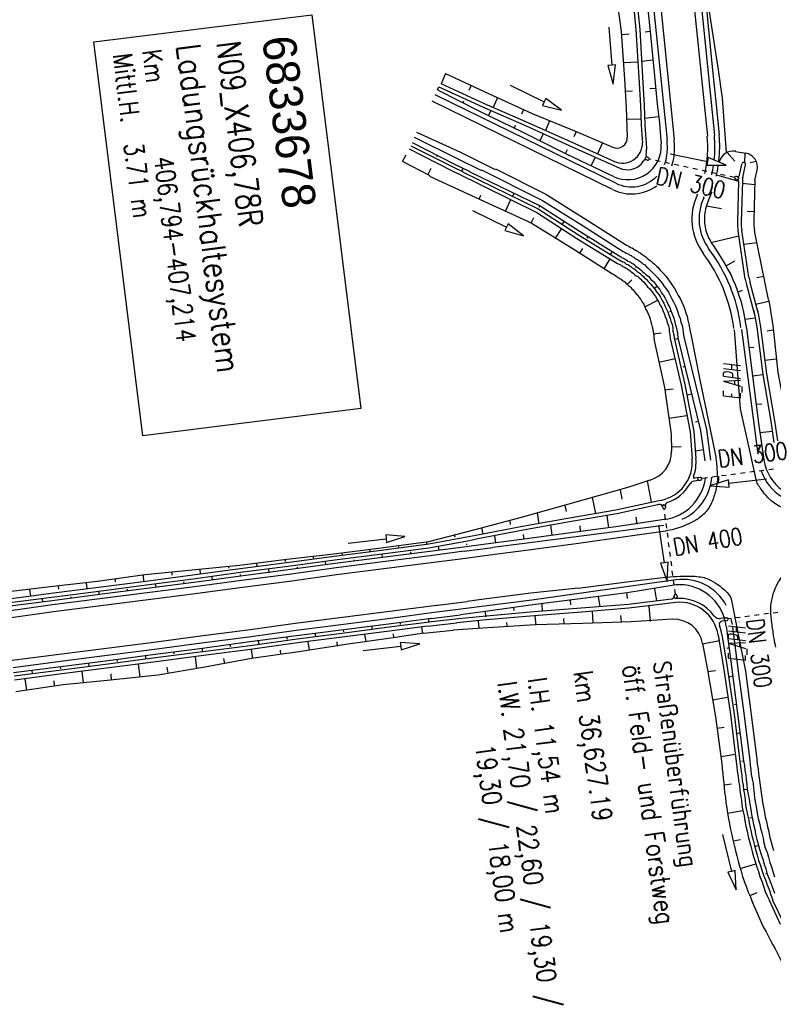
# Model space of a CAD drawing. Extents: x 446005 to 446745, y 447032 to 448234.
# Tile 123 of 127: x 446162 to 446241, y 448043 to 448146. Entities that reach past the tile are written whole.
import ezdxf

# ---------------------------------------------------------------- set-up
doc = ezdxf.new("R2010")
doc.units = 0
doc.header["$LTSCALE"] = 2
doc.header["$MEASUREMENT"] = 0
doc.linetypes.add('AUSGEZOGEN', pattern=[0])
doc.linetypes.add('STRICHLINIEX2', pattern=[0.5, 0.25, -0.25])
for name, color, linetype in [('ANMERKUNG', 7, 'CONTINUOUS'), ('BW-SCHRIFT', 250, 'AUSGEZOGEN'), ('DB-Ingenieurbauwerke', 15, 'CONTINUOUS'), ('DB-Wegboeschungen', 15, 'CONTINUOUS'), ('DB-Wege', 15, 'CONTINUOUS'), ('FBRTOP', 250, 'AUSGEZOGEN'), ('LAERMWAND', 1, 'AUSGEZOGEN'), ('STRASSE', 250, 'AUSGEZOGEN')]:
    doc.layers.add(name, color=color, linetype=linetype)
doc.styles.add('ROMANS', font='romans.shx', dxfattribs={"width": 0.8})
doc.styles.add('UNIR-O', font='unir_o.shx', dxfattribs={"height": 2.5})

msp = doc.modelspace()

# ---------------------------------------------------------------- linework, layer by layer
at = {"layer": 'BW-SCHRIFT'}
msp.add_lwpolyline([(446192.43, 448146.61), (446197.59, 448105.24), (446174.7, 448102.38), (446169.54, 448143.75)], close=True, dxfattribs=at)
at = {"layer": 'DB-Wegboeschungen', "linetype": 'Continuous'}
for p, q in [((446226.01, 448150), (446226.5, 448145.02)), ((446226.4, 448150.03), (446226.9, 448145.05)), ((446227.45, 448150.11), (446227.94, 448145.19)), ((446233.57, 448150.74), (446234.06, 448145.77)), ((446224.27, 448149.81), (446224.96, 448144.85)), ((446224.96, 448144.85), (446225.3, 448139.86)), ((446226.5, 448145.02), (446226.79, 448140.03)), ((446226.9, 448145.05), (446227.19, 448140.06)), ((446227.94, 448145.19), (446228.43, 448140.21)), ((446234.06, 448145.77), (446234.55, 448140.79)), ((446234.55, 448140.79), (446234.84, 448137.8)), ((446225.3, 448139.86), (446225.48, 448136.87)), ((446226.79, 448140.03), (446226.98, 448137.03)), ((446227.19, 448140.06), (446227.37, 448137.07)), ((446228.43, 448140.21), (446228.72, 448137.22)), ((446234.84, 448137.8), (446235.23, 448134)), ((446225.48, 448136.87), (446225.59, 448133.74)), ((446226.98, 448137.03), (446227.03, 448135.03)), ((446227.37, 448137.07), (446227.43, 448135.06)), ((446228.72, 448137.22), (446228.97, 448135.24)), ((446227.03, 448135.03), (446227.07, 448134.53)), ((446227.07, 448134.53), (446227.11, 448134.04)), ((446227.43, 448135.06), (446227.47, 448134.57)), ((446227.47, 448134.57), (446227.51, 448134.07)), ((446228.97, 448135.24), (446229.01, 448134.74)), ((446229.01, 448134.74), (446229.05, 448134.24)), ((446227.11, 448134.04), (446227.15, 448133.54)), ((446227.15, 448133.54), (446227.18, 448133.18)), ((446227.51, 448134.07), (446227.55, 448133.57)), ((446227.55, 448133.57), (446227.58, 448133.22)), ((446229.05, 448134.24), (446229.15, 448133.05)), ((446227.57, 448133.22), (446227.62, 448132.46)), ((446227.08, 448130.95), (446227.33, 448131.3)), ((446227.57, 448131.87), (446227.62, 448132.22)), ((446227.72, 448131.33), (446227.59, 448131.36)), ((446227.79, 448131.62), (446227.64, 448131.65)), ((446236.09, 448132.15), (446236.87, 448131.24)), ((446236.97, 448132.26), (446238.03, 448132.07)), ((446237.93, 448132.09), (446237.89, 448131.08)), ((446237.37, 448129.75), (446237.63, 448130.93)), ((446237.73, 448129.51), (446238.02, 448130.85)), ((446239.13, 448131.2), (446238.51, 448131.04)), ((446239, 448129.23), (446239.22, 448130.28)), ((446234.97, 448129.78), (446237.28, 448129.11)), ((446237.13, 448129.29), (446236.99, 448129.32)), ((446237.19, 448129.58), (446237.05, 448129.62)), ((446238.99, 448129.23), (446238.87, 448125.02)), ((446237.28, 448129.12), (446237.17, 448124.81)), ((446237.68, 448129.14), (446237.57, 448124.84)), ((446238.97, 448128.73), (446237.67, 448128.87)), ((446233.86, 448126.55), (446235.47, 448126.25)), ((446238.9, 448125.92), (446238.18, 448125.94)), ((446234.35, 448122.67), (446237.3, 448123.38)), ((446237.99, 448118.82), (446237.22, 448123.93)), ((446238.36, 448119.03), (446237.62, 448123.96)), ((446240.41, 448116.68), (446238.97, 448123.91)), ((446239.22, 448122.66), (446237.85, 448122.47)), ((446239.93, 448119.11), (446239.19, 448118.96)), ((446238.11, 448118.26), (446238.96, 448115.09)), ((446238.48, 448118.48), (446239.32, 448115.33)), ((446227.97, 448097.72), (446225.76, 448096.96)), ((446233.14, 448097.69), (446232.58, 448097.62)), ((446233.1, 448097.99), (446232.64, 448097.93)), ((446233.1, 448097.99), (446233.25, 448098.01)), ((446233.14, 448097.69), (446233.29, 448097.71)), ((446228.94, 448095.16), (446228.85, 448095.14)), ((446229.29, 448094.95), (446229.31, 448094.8)), ((446229.58, 448095.02), (446229.58, 448095.05)), ((446229.59, 448094.99), (446229.61, 448094.84)), ((446210.74, 448090.99), (446208.65, 448090.72)), ((446209.7, 448091.51), (446209.01, 448091.35)), ((446230.54, 448085.38), (446230.51, 448085.56)), ((446230.81, 448085.58), (446230.83, 448085.44)), ((446230.84, 448085.37), (446230.83, 448085.44)), ((446204.6, 448082.38), (446207.68, 448082.72)), ((446207.85, 448083.14), (446204.71, 448082.79)), ((446204.98, 448083.16), (446208.06, 448083.56)), ((446235.88, 448083.23), (446235.38, 448083.16)), ((446235.92, 448082.93), (446235.5, 448082.88)), ((446235.88, 448083.23), (446236.03, 448083.25)), ((446235.92, 448082.93), (446236.07, 448082.95)), ((446204.2, 448081.65), (446207.29, 448081.94)), ((446235.14, 448081.43), (446235.23, 448080.86)), ((446239.88, 448050.83), (446238.78, 448053.3)), ((446241.67, 448051.02), (446240.52, 448053.54)), ((446242.06, 448051.1), (446240.86, 448053.62))]:
    msp.add_line(p, q, dxfattribs=at)
at = {"layer": 'DB-Wegboeschungen', "linetype": 'STRICHLINIEX2'}
for p, q in [((446227.78, 448131.62), (446227.71, 448131.64)), ((446236.86, 448129.5), (446227.9, 448131.44)), ((446240.94, 448098.87), (446233.42, 448097.88)), ((446232.97, 448097.82), (446232.97, 448097.82)), ((446230.64, 448085.72), (446229.48, 448094.67)), ((446230.7, 448085.27), (446230.7, 448085.27)), ((446242.41, 448083.95), (446236.2, 448083.13))]:
    msp.add_line(p, q, dxfattribs=at)
at = {"layer": 'DB-Wegboeschungen', "linetype": 'Continuous'}
for points in [[(446230.12, 448186.16), (446230.18, 448185.59), (446230.72, 448180.61), (446231.16, 448175.63), (446231.65, 448170.65), (446232.19, 448165.68), (446232.74, 448160.71), (446233.18, 448155.73), (446233.62, 448150.75), (446234.36, 448145.79), (446235.15, 448140.84), (446235.54, 448137.86), (446235.99, 448132.13)], [(446223.64, 448145.3), (446223.96, 448141.31), (446223.56, 448141.28), (446224.12, 448139.32), (446224.36, 448141.34), (446223.96, 448141.31)], [(446227.97, 448144.84), (446227.47, 448144.8)], [(446224.98, 448144.55), (446225.78, 448144.61)], [(446228.25, 448141.85), (446227.11, 448141.71)], [(446226.71, 448141.63), (446225.22, 448141.56)], [(446206.5, 448140.44), (446206.03, 448139.35)], [(446206.5, 448140.44), (446211.02, 448138.34), (446215.6, 448136.24), (446220.22, 448134.35), (446224.14, 448132.65)], [(446205.63, 448138.71), (446205.8, 448139.03)], [(446205.63, 448138.71), (446210.12, 448136.46), (446214.61, 448134.26), (446219.09, 448132.05), (446223.58, 448129.9), (446224.1, 448129.64)], [(446205.8, 448139.03), (446210.38, 448136.93), (446214.95, 448134.93), (446219.48, 448132.88), (446224.8, 448130.5)], [(446205.98, 448139.39), (446210.55, 448137.3), (446215.13, 448135.3), (446219.7, 448133.25), (446224.23, 448131.2)], [(446209.2, 448139.19), (446208.94, 448138.67)], [(446213.28, 448139.23), (446216.87, 448137.45), (446216.69, 448137.09), (446218.66, 448136.57), (446217.04, 448137.81), (446216.87, 448137.45)], [(446225.4, 448138.57), (446226.15, 448138.62)], [(446228.59, 448138.87), (446227.94, 448138.82)], [(446208.34, 448137.37), (446208.43, 448137.58)], [(446211.96, 448137.91), (446211.49, 448136.87)], [(446211.01, 448136.03), (446211.27, 448136.55)], [(446214.67, 448136.67), (446214.46, 448136.15)], [(446217.42, 448135.48), (446217, 448134.44)], [(446227.04, 448135.63), (446225.48, 448135.61)], [(446228.87, 448135.88), (446227.43, 448135.72)], [(446213.72, 448134.69), (446213.85, 448135)], [(446216.43, 448133.4), (446216.77, 448134.12)], [(446220.22, 448134.35), (446219.96, 448133.77)], [(446202.67, 448132.51), (446207.1, 448130.25), (446207.62, 448129.99)], [(446202.84, 448132.85), (446207.27, 448130.62), (446208.36, 448130.1)], [(446202.98, 448133.19), (446207.44, 448130.93), (446209.06, 448130.16)], [(446219.09, 448132.05), (446219.31, 448132.47)], [(446222.97, 448133.16), (446222.46, 448132.01)], [(446201.96, 448131.2), (446202.35, 448131.89)], [(446205.62, 448131.84), (446205.53, 448131.69)], [(446221.8, 448130.76), (446222.23, 448131.65)], [(446230.09, 448132), (446234.01, 448131.21), (446233.93, 448130.82), (446235.97, 448130.82), (446234.09, 448131.6), (446234.01, 448131.21)], [(446202.01, 448131.21), (446204.83, 448129.72)], [(446204.62, 448129.81), (446204.97, 448130.49)], [(446208.33, 448130.5), (446208.16, 448130.19)], [(446204.8, 448129.66), (446210.98, 448126.8), (446215.5, 448124.75), (446219.78, 448122.07), (446224.05, 448119.4), (446224.16, 448119.31), (446224.26, 448119.27), (446224.37, 448119.17), (446224.42, 448119.13), (446224.53, 448119.09), (446224.63, 448118.99), (446224.74, 448118.95), (446224.85, 448118.86), (446224.95, 448118.82), (446225.01, 448118.72), (446225.16, 448118.64), (446225.32, 448118.55), (446225.43, 448118.41), (446225.59, 448118.32), (446225.7, 448118.18), (446225.81, 448118.08), (446225.97, 448117.95), (446226.08, 448117.8), (446226.19, 448117.71), (446226.3, 448117.57), (446226.47, 448117.33), (446226.69, 448117.15), (446226.85, 448116.91), (446227.02, 448116.68), (446227.14, 448116.43), (446227.31, 448116.2), (446227.44, 448115.91), (446227.55, 448115.66), (446227.67, 448115.42), (446227.79, 448115.18), (446227.92, 448114.89), (446227.99, 448114.64), (446228.06, 448114.35), (446228.13, 448114.1), (446228.2, 448113.81), (446228.27, 448113.56), (446228.3, 448113.26), (446228.36, 448113.02), (446228.39, 448112.72), (446228.42, 448112.37), (446229.51, 448107.44), (446230.19, 448102.53), (446230.23, 448100.77)], [(446207.63, 448130.02), (446216.07, 448125.84), (446220.3, 448123.12), (446224.57, 448120.49), (446224.72, 448120.41), (446224.83, 448120.36), (446224.94, 448120.27), (446225.04, 448120.23), (446225.15, 448120.14), (446225.3, 448120.1), (446225.41, 448120.01), (446225.51, 448119.97), (446225.62, 448119.87), (446225.72, 448119.83), (446225.88, 448119.7), (446226.04, 448119.56), (446226.2, 448119.47), (446226.36, 448119.33), (446226.52, 448119.19), (446226.68, 448119.11), (446226.84, 448118.97), (446227, 448118.83), (446227.12, 448118.69), (446227.28, 448118.55), (446227.5, 448118.32), (446227.72, 448118.03), (446227.94, 448117.8), (446228.16, 448117.52), (446228.33, 448117.28), (446228.55, 448117), (446228.73, 448116.71), (446228.9, 448116.42), (446229.02, 448116.13), (446229.2, 448115.84), (446229.32, 448115.55), (446229.45, 448115.21), (446229.57, 448114.92), (446229.7, 448114.58), (446229.77, 448114.28), (446229.9, 448113.94), (446229.97, 448113.65), (446230, 448113.3), (446230.07, 448113), (446230.1, 448112.6), (446231.24, 448107.68), (446232.18, 448102.79), (446232.4, 448099.94)], [(446208.35, 448130.07), (446216.24, 448126.21), (446220.47, 448123.48), (446224.74, 448120.86), (446224.9, 448120.77), (446225, 448120.73), (446225.11, 448120.64), (446225.26, 448120.6), (446225.37, 448120.51), (446225.48, 448120.42), (446225.63, 448120.38), (446225.74, 448120.29), (446225.84, 448120.24), (446225.95, 448120.15), (446226.11, 448120.01), (446226.32, 448119.93), (446226.48, 448119.79), (446226.64, 448119.65), (446226.8, 448119.52), (446226.96, 448119.38), (446227.12, 448119.24), (446227.28, 448119.1), (446227.4, 448118.96), (446227.56, 448118.82), (446227.78, 448118.59), (446228.05, 448118.31), (446228.27, 448118.03), (446228.49, 448117.79), (446228.66, 448117.51), (446228.89, 448117.22), (446229.06, 448116.94), (446229.24, 448116.6), (446229.41, 448116.31), (446229.53, 448116.02), (446229.71, 448115.68), (446229.83, 448115.39), (446229.96, 448115.05), (446230.09, 448114.71), (446230.16, 448114.41), (446230.29, 448114.07), (446230.37, 448113.73), (446230.39, 448113.38), (446230.47, 448113.03), (446230.5, 448112.64), (446231.64, 448107.76), (446232.58, 448102.82), (446232.8, 448099.98)], [(446209.04, 448130.12), (446216.42, 448126.52), (446220.64, 448123.85), (446224.91, 448121.17), (446225.02, 448121.08), (446225.18, 448121.04), (446225.28, 448120.95), (446225.44, 448120.91), (446225.54, 448120.82), (446225.65, 448120.73), (446225.8, 448120.69), (446225.91, 448120.6), (446226.02, 448120.51), (446226.17, 448120.47), (446226.33, 448120.33), (446226.5, 448120.19), (446226.71, 448120.06), (446226.87, 448119.92), (446227.03, 448119.79), (446227.19, 448119.65), (446227.35, 448119.51), (446227.51, 448119.37), (446227.67, 448119.23), (446227.84, 448119.1), (446228.06, 448118.81), (446228.33, 448118.58), (446228.55, 448118.3), (446228.77, 448118.02), (446229, 448117.73), (446229.17, 448117.4), (446229.4, 448117.11), (446229.57, 448116.83), (446229.75, 448116.49), (446229.87, 448116.15), (446230.05, 448115.86), (446230.17, 448115.52), (446230.3, 448115.18), (446230.43, 448114.84), (446230.56, 448114.5), (446230.63, 448114.15), (446230.71, 448113.81), (446230.79, 448113.46), (446230.86, 448113.12), (446230.9, 448112.67), (446232.09, 448107.8), (446233.27, 448102.92), (446233.72, 448099.74)], [(446210.04, 448127.23), (446210.21, 448127.64)], [(446212.8, 448125.99), (446213.36, 448127.19)], [(446213.7, 448127.86), (446213.53, 448127.55)], [(446216.41, 448126.57), (446216.28, 448126.36)], [(446209.31, 448126.06), (446212.9, 448124.29), (446212.72, 448123.93), (446214.69, 448123.4), (446213.07, 448124.64), (446212.9, 448124.29)], [(446215.5, 448124.75), (446215.76, 448125.32)], [(446218.04, 448123.14), (446218.71, 448124.15)], [(446218.95, 448124.97), (446218.73, 448124.6)], [(446221.48, 448123.36), (446221.35, 448123.15)], [(446220.57, 448121.53), (446220.93, 448122.06)], [(446234.63, 448122.34), (446235.57, 448120.91), (446235.86, 448120.38), (446236.15, 448119.85), (446236.45, 448119.32), (446236.69, 448118.79), (446236.93, 448118.26), (446237.13, 448117.67), (446237.32, 448117.13), (446237.52, 448116.55), (446237.66, 448115.96), (446237.81, 448115.37), (446237.91, 448114.77), (446238, 448114.18), (446238.1, 448113.63), (446238.74, 448108.67), (446239.38, 448103.7), (446239.92, 448099.84)], [(446223.16, 448119.93), (446223.78, 448120.98)], [(446224.02, 448121.75), (446223.79, 448121.44)], [(446235.97, 448120.24), (446236.88, 448120.76)], [(446225.59, 448118.27), (446226.06, 448118.76)], [(446228.72, 448118.06), (446228.44, 448117.84)], [(446237.19, 448117.48), (446237.68, 448117.66)], [(446227.44, 448115.91), (446228.78, 448116.61)], [(446239.1, 448116.22), (446240.43, 448116.53)], [(446240.41, 448116.68), (446240.57, 448115.99), (446240.67, 448115.29), (446240.78, 448114.6), (446240.88, 448114), (446241.42, 448109.03), (446242.36, 448104.09), (446242.72, 448101.97)], [(446230.18, 448115.47), (446230.03, 448115.41)], [(446237.97, 448114.63), (446239.01, 448114.76)], [(446238.84, 448115.6), (446239, 448114.96), (446239.09, 448114.37), (446239.19, 448113.77), (446239.83, 448108.81), (446240.67, 448103.91), (446241, 448101.67)], [(446239.24, 448115.68), (446239.39, 448115.04), (446239.49, 448114.4), (446239.59, 448113.8), (446240.23, 448108.89), (446241.07, 448103.94), (446241.38, 448101.84)], [(446228.31, 448113.07), (446229.15, 448113.18)], [(446240.92, 448113.46), (446240.28, 448113.35)], [(446230.96, 448112.57), (446230.56, 448112.49)], [(446238.35, 448111.65), (446238.9, 448111.69)], [(446228.9, 448110.1), (446230.62, 448110.49)], [(446231.64, 448109.67), (446231.44, 448109.6)], [(446240.01, 448110.32), (446241.25, 448110.47)], [(446238.74, 448108.67), (446239.83, 448108.81)], [(446229.53, 448107.19), (446230.42, 448107.31)], [(446232.37, 448106.76), (446231.88, 448106.63)], [(446239.12, 448105.69), (446239.72, 448105.74)], [(446229.96, 448104.22), (446231.84, 448104.52)], [(446233.05, 448103.86), (446232.75, 448103.79)], [(446239.51, 448102.71), (446240.8, 448102.86)], [(446230.25, 448101.23), (446231.25, 448101.26)], [(446233.58, 448100.89), (446232.74, 448100.77)], [(446228.13, 448095.39), (446227.71, 448097.63)], [(446232.97, 448097.83), (446232.97, 448097.82)], [(446233.96, 448097.96), (446233.96, 448097.95)], [(446240.23, 448097.82), (446236.26, 448097.36), (446236.21, 448097.76), (446234.27, 448097.13), (446236.3, 448096.96), (446236.26, 448097.36)], [(446225.76, 448096.96), (446224.15, 448096.51), (446219.29, 448095.17), (446214.43, 448093.79), (446209.57, 448092.5), (446204.7, 448091.22), (446199.74, 448090.58), (446194.77, 448089.93), (446189.8, 448089.39), (446184.83, 448088.75), (446179.86, 448088.26), (446174.88, 448087.77), (446169.92, 448087.08), (446164.95, 448086.49), (446159.98, 448085.9)], [(446224.83, 448096.71), (446225.01, 448095.72)], [(446229.08, 448095.59), (446224.4, 448094.57), (446219.5, 448093.73), (446214.56, 448092.84), (446209.66, 448091.91), (446204.72, 448090.97), (446199.76, 448090.33), (446194.79, 448089.69), (446189.83, 448089.04), (446184.91, 448088.41), (446179.95, 448087.72), (446174.99, 448087.07), (446170.02, 448086.43), (446165.06, 448085.79), (446160.09, 448085.15)], [(446228.94, 448095.16), (446224.48, 448094.18), (446219.53, 448093.34), (446214.64, 448092.45), (446209.7, 448091.51)], [(446219.04, 448095.1), (446219.15, 448094.41)], [(446222.27, 448094.2), (446221.94, 448095.88)], [(446229.38, 448095.11), (446229.38, 448095.11)], [(446216.34, 448093.13), (446216.15, 448094.27)], [(446229.47, 448093.59), (446224.64, 448092.83), (446219.67, 448092.19), (446214.76, 448091.51), (446210.74, 448090.99)], [(446213.25, 448093.44), (446213.29, 448093.04)], [(446223.64, 448092.71), (446223.49, 448094)], [(446226.62, 448093.09), (446226.51, 448093.83)], [(446210.45, 448092.07), (446210.3, 448092.71)], [(446214.76, 448091.51), (446214.67, 448092)], [(446217.69, 448091.94), (446217.55, 448092.98)], [(446220.67, 448092.32), (446220.62, 448092.92)], [(446228.87, 448093), (446229.47, 448089.04), (446229.08, 448088.98), (446229.78, 448087.07), (446229.87, 448089.1), (446229.47, 448089.04)], [(446209.01, 448091.35), (446204.75, 448090.57), (446199.84, 448089.93), (446194.87, 448089.29), (446189.91, 448088.65), (446184.94, 448088.01), (446179.98, 448087.32), (446175.02, 448086.68), (446170.05, 448086.03), (446165.14, 448085.4), (446160.17, 448084.76)], [(446196.27, 448091.1), (446200.25, 448091.56), (446200.29, 448091.16), (446202.23, 448091.79), (446200.2, 448091.96), (446200.25, 448091.56)], [(446204.52, 448090.95), (446204.51, 448091.15)], [(446207.41, 448091.93), (446207.47, 448091.74)], [(446208.74, 448090.93), (446208.73, 448091.03)], [(446211.78, 448091.12), (446211.67, 448091.86)], [(446195.57, 448090.05), (446195.63, 448089.9)], [(446198.61, 448090.19), (446198.55, 448090.43)], [(446199.87, 448089.58), (446199.84, 448089.93)], [(446201.52, 448090.82), (446201.54, 448090.67)], [(446202.85, 448089.97), (446202.83, 448090.17)], [(446205.82, 448090.35), (446205.74, 448090.75)], [(446186.7, 448088.6), (446186.67, 448089)], [(446189.6, 448089.38), (446189.67, 448089.18)], [(446192.66, 448089.42), (446192.58, 448089.71)], [(446193.91, 448088.81), (446193.88, 448089.16)], [(446196.89, 448089.2), (446196.88, 448089.35)], [(446177.72, 448088.04), (446177.74, 448087.74)], [(446180.74, 448087.83), (446180.7, 448088.38)], [(446183.69, 448088.66), (446183.7, 448088.46)], [(446187.95, 448087.99), (446187.92, 448088.39)], [(446190.93, 448088.43), (446190.92, 448088.58)], [(446168.83, 448086.29), (446168.78, 448086.94)], [(446171.76, 448087.32), (446171.78, 448087.02)], [(446174.79, 448087.06), (446174.74, 448087.71)], [(446179.02, 448086.84), (446179, 448087.04)], [(446182, 448087.22), (446181.97, 448087.57)], [(446184.97, 448087.61), (446184.96, 448087.81)], [(446162.92, 448085.52), (446162.82, 448086.22)], [(446165.79, 448086.6), (446165.82, 448086.25)], [(446170.13, 448085.69), (446170.05, 448086.03)], [(446173.11, 448086.07), (446173.04, 448086.27)], [(446176.09, 448086.46), (446176.01, 448086.8)], [(446230.72, 448086.72), (446225.58, 448085.89), (446220.62, 448085.25), (446215.65, 448084.6), (446210.69, 448083.91), (446208.06, 448083.56)], [(446225.49, 448085.88), (446225.58, 448085.28)], [(446228.46, 448086.31), (446228.66, 448085.02)], [(446164.17, 448084.92), (446164.14, 448085.27)], [(446167.15, 448085.31), (446167.14, 448085.45)], [(446230.69, 448084.86), (446225.76, 448084.25), (446220.78, 448083.85), (446215.79, 448083.46), (446210.81, 448083.02), (446207.68, 448082.72)], [(446230.24, 448085.22), (446225.73, 448084.64), (446220.75, 448084.25), (446215.76, 448083.86), (446210.78, 448083.42), (446207.85, 448083.14)], [(446219.58, 448085.11), (446219.62, 448084.62)], [(446222.51, 448085.49), (446222.69, 448084.41)], [(446230.7, 448085.27), (446230.7, 448085.27)], [(446210.64, 448083.91), (446210.69, 448083.36)], [(446213.62, 448084.29), (446213.65, 448084)], [(446216.6, 448084.73), (446216.66, 448083.93)], [(446221.88, 448083.94), (446221.97, 448082.69)], [(446227.85, 448084.46), (446227.98, 448082.87)], [(446204.98, 448083.16), (446200.76, 448082.63), (446195.8, 448081.99), (446190.83, 448081.35), (446185.92, 448080.71), (446180.96, 448080.02), (446175.99, 448079.38), (446171.03, 448078.74), (446166.06, 448078.1), (446161.1, 448077.46)], [(446204.81, 448082.8), (446200.84, 448082.29), (446195.88, 448081.65), (446190.91, 448081), (446185.95, 448080.31), (446180.98, 448079.67), (446176.02, 448079.03), (446171.05, 448078.39), (446166.14, 448077.75), (446161.17, 448077.11)], [(446201.71, 448082.76), (446201.72, 448082.56)], [(446204.69, 448083.14), (446204.71, 448082.79)], [(446230.33, 448083.11), (446225.98, 448082.81), (446220.92, 448082.66), (446215.92, 448082.52), (446210.93, 448082.18), (446207.29, 448081.94)], [(446209.92, 448082.9), (446209.98, 448082.15)], [(446212.97, 448082.34), (446212.94, 448082.74)], [(446215.89, 448083.47), (446215.97, 448082.47)], [(446218.97, 448082.61), (446218.93, 448083.16)], [(446224.98, 448082.78), (446224.92, 448083.48)], [(446204.6, 448082.38), (446200.87, 448081.89), (446195.91, 448081.25), (446190.94, 448080.61), (446185.98, 448079.91), (446181.07, 448079.28), (446176.1, 448078.64), (446171.14, 448077.99), (446166.17, 448077.35), (446161.21, 448076.71)], [(446204.2, 448081.65), (446200.98, 448081.14), (446196.02, 448080.45), (446191.07, 448079.66), (446186.11, 448078.97), (446181.21, 448078.08), (446176.26, 448077.24), (446171.29, 448076.7), (446166.31, 448076.21), (446161.35, 448075.47)], [(446195.75, 448081.99), (446195.76, 448081.79)], [(446198.73, 448082.37), (446198.76, 448082.02)], [(446203.95, 448082.28), (446204.06, 448081.59)], [(446235.98, 448082.37), (446236.53, 448078.15)], [(446186.81, 448080.83), (446186.89, 448080.44)], [(446189.79, 448081.22), (446189.86, 448081.02)], [(446192.03, 448080.74), (446192.16, 448079.85)], [(446192.77, 448081.6), (446192.85, 448081.26)], [(446195.13, 448080.28), (446195.1, 448080.73)], [(446197.82, 448079.8), (446201.79, 448080.26), (446201.83, 448079.87), (446203.78, 448080.5), (446201.74, 448080.66), (446201.79, 448080.26)], [(446197.99, 448081.51), (446198.1, 448080.77)], [(446201.08, 448081.15), (446201, 448081.55)], [(446233.48, 448080.52), (446235.26, 448080.86)], [(446235.14, 448081.43), (446235.68, 448078.04), (446236.42, 448073.08), (446237.01, 448068.11), (446237.1, 448067.61), (446237.14, 448067.12), (446237.23, 448066.62), (446237.27, 448066.12), (446237.36, 448065.63), (446237.4, 448065.13), (446237.49, 448064.64), (446237.58, 448064.09), (446237.63, 448063.54), (446237.72, 448063), (446237.86, 448062.46), (446237.95, 448061.91), (446238.05, 448061.37), (446238.19, 448060.83), (446238.28, 448060.28), (446238.43, 448059.74), (446238.56, 448059.25), (446238.71, 448058.71), (446238.85, 448058.17), (446239.04, 448057.64), (446239.18, 448057.15), (446239.37, 448056.61), (446239.52, 448056.07), (446239.71, 448055.58), (446239.9, 448055.05), (446240.09, 448054.51), (446240.28, 448054.02), (446240.52, 448053.54)], [(446235.53, 448081.49), (446236.08, 448078.07), (446236.82, 448073.11), (446237.41, 448068.14), (446237.5, 448067.65), (446237.54, 448067.15), (446237.63, 448066.65), (446237.67, 448066.15), (446237.76, 448065.66), (446237.8, 448065.16), (446237.89, 448064.67), (446237.98, 448064.12), (446238.02, 448063.57), (446238.12, 448063.03), (446238.21, 448062.54), (446238.35, 448062), (446238.44, 448061.45), (446238.58, 448060.91), (446238.68, 448060.37), (446238.82, 448059.88), (446238.96, 448059.33), (446239.1, 448058.79), (446239.24, 448058.3), (446239.38, 448057.76), (446239.58, 448057.23), (446239.72, 448056.74), (446239.91, 448056.2), (446240.1, 448055.71), (446240.29, 448055.18), (446240.48, 448054.69), (446240.67, 448054.15), (446240.86, 448053.67), (446240.86, 448053.62)], [(446177.93, 448079.63), (446177.94, 448079.48)], [(446180.91, 448080.02), (446180.93, 448079.67)], [(446183.84, 448080.4), (446183.9, 448080.25)], [(446186.08, 448079.92), (446186.21, 448078.98)], [(446189.18, 448079.41), (446189.15, 448079.86)], [(446233.5, 448080.56), (446234, 448077.8), (446234.84, 448072.85), (446235.53, 448067.89), (446235.57, 448067.39), (446235.61, 448066.9), (446235.65, 448066.4), (446235.73, 448065.9), (446235.77, 448065.4), (446235.81, 448064.91), (446235.9, 448064.41), (446235.95, 448063.81), (446236.04, 448063.27), (446236.13, 448062.72), (446236.23, 448062.13), (446236.32, 448061.59), (446236.42, 448060.99), (446236.56, 448060.45), (446236.66, 448059.91), (446236.8, 448059.37), (446236.95, 448058.78), (446237.09, 448058.23), (446237.23, 448057.69), (446237.38, 448057.15), (446237.57, 448056.62), (446237.71, 448056.08), (446237.91, 448055.49), (446238.1, 448054.95), (446238.29, 448054.42), (446238.53, 448053.93), (446238.72, 448053.4), (446238.78, 448053.3)], [(446236.27, 448080.09), (446236.03, 448080.02)], [(446171.97, 448078.86), (446171.99, 448078.66)], [(446174.95, 448079.25), (446174.98, 448078.9)], [(446180.17, 448079.16), (446180.32, 448077.91)], [(446183.29, 448078.45), (446183.19, 448078.99)], [(446163.03, 448077.71), (446163.06, 448077.36)], [(446166.01, 448078.09), (446166.03, 448077.89)], [(446168.26, 448077.62), (446168.4, 448076.43)], [(446168.99, 448078.48), (446169.02, 448078.13)], [(446174.21, 448078.39), (446174.37, 448077.05)], [(446177.35, 448077.43), (446177.25, 448078.07)], [(446234.01, 448077.6), (446234.85, 448077.72)], [(446236.53, 448078.15), (446237.17, 448073.19), (446237.81, 448068.22), (446237.9, 448067.73), (446237.94, 448067.23), (446238.03, 448066.73), (446238.07, 448066.24), (446238.15, 448065.74), (446238.19, 448065.24), (446238.29, 448064.7), (446238.38, 448064.2), (446238.47, 448063.66), (446238.56, 448063.12), (446238.65, 448062.57), (446238.74, 448062.08), (446238.84, 448061.53), (446238.98, 448060.99), (446239.07, 448060.5), (446239.21, 448059.96), (446239.35, 448059.47), (446239.49, 448058.93), (446239.64, 448058.39), (446239.82, 448057.9), (446239.97, 448057.36), (446240.16, 448056.87), (446240.3, 448056.33), (446240.49, 448055.84), (446240.68, 448055.36), (446240.87, 448054.82), (446241.06, 448054.33)], [(446162.3, 448076.85), (446162.45, 448075.61)], [(446165.42, 448076.09), (446165.37, 448076.64)], [(446171.39, 448076.71), (446171.34, 448077.36)], [(446236.66, 448077.11), (446236.26, 448077.03)], [(446234.55, 448074.64), (446236.13, 448074.91)], [(446237.04, 448074.13), (446236.84, 448074.11)], [(446234.98, 448071.66), (446235.77, 448071.77)], [(446237.43, 448071.15), (446237.08, 448071.07)], [(446235.41, 448068.69), (446236.95, 448068.91)], [(446237.81, 448068.17), (446237.61, 448068.16)], [(446235.75, 448065.7), (446236.54, 448065.82)], [(446238.25, 448065.2), (446237.8, 448065.16)], [(446236.13, 448062.72), (446237.72, 448063)], [(446238.68, 448062.22), (446238.48, 448062.21)], [(446235.6, 448060.49), (446236.54, 448056.6), (446236.15, 448056.51), (446237.02, 448054.66), (446236.93, 448056.7), (446236.54, 448056.6)], [(446236.72, 448059.81), (446237.5, 448059.97)], [(446239.41, 448059.32), (446238.97, 448059.19)], [(446237.45, 448056.91), (446239.11, 448057.39)], [(446240.29, 448056.43), (446240.1, 448056.36)], [(446238.47, 448054.08), (446239.25, 448054.39)], [(446239.88, 448050.83), (446239.88, 448050.78), (446240.18, 448050.25), (446240.41, 448049.77), (446240.65, 448049.34), (446240.88, 448048.9), (446241.12, 448048.47), (446241.35, 448048.04), (446241.59, 448047.56), (446241.83, 448047.12), (446244.08, 448042.69), (446244.27, 448042.2)]]:
    msp.add_lwpolyline(points, dxfattribs=at)
for centre, radius, start, end in [((446224.49, 448133.7), 1.1, 246.5307, 2.2286), ((446222.3, 448132.7), 13, 353.7202, 5.6594), ((446225.66, 448132.78), 3.5, 244.2608, 4.5), ((446225.08, 448133.12), 2.1, 245.6133, 1.5977), ((446225.62, 448132.33), 2, 356.9611, 3.8698), ((446227.49, 448131.18), 0.2, 79.9269, 143.8361), ((446227.61, 448131.51), 0.15, 75.6878, 263.6493), ((446227.76, 448131.84), 0.2, 171.4831, 254.3635), ((446227.75, 448131.48), 0.15, 251.8977, 79.8592), ((446236.71, 448130.79), 1.5, 79.738, 167.2167), ((446237.76, 448130.6), 1.5, 347.7735, 79.738), ((446225.62, 448132.33), 2, 245.8895, 316.7102), ((446222.3, 448132.7), 13, 346.4791, 351.3253), ((446237.82, 448130.89), 0.2, 79.738, 167.7735), ((446237.82, 448130.89), 0.2, 347.7735, 79.738), ((446237.01, 448129.47), 0.15, 75.6878, 263.6493), ((446237.16, 448129.44), 0.15, 251.8977, 79.8592), ((446237.17, 448129.79), 0.2, 257.7735, 347.7735), ((446237.08, 448129.1), 0.2, 0.8795, 77.7735), ((446239.68, 448129.08), 2, 167.7735, 178.4599), ((446222.3, 448132.7), 13.07, 334.8185, 339.0261), ((446238.37, 448125.15), 4.68, 154.8185, 216.9164), ((446242.16, 448124.68), 5, 178.4599, 188.5688), ((446242.56, 448124.7), 5, 178.4599, 188.5688), ((446243.87, 448124.89), 5, 178.4599, 191.3175), ((446243.31, 448119.78), 5, 188.5688, 195), ((446242.93, 448119.56), 5, 188.5688, 195.1355), ((446227.13, 448100.71), 3.1, 285.81, 1.1), ((446228.32, 448099.62), 4.1, 280.7773, 4.5), ((446228.32, 448099.62), 4.5, 339.7286, 4.5), ((446244.85, 448100.67), 5, 189.5627, 277.6224), ((446228.83, 448098.55), 5, 277.3626, 352.9047), ((446228.32, 448099.62), 4.5, 288.9929, 330.0063), ((446232.65, 448097.12), 0.5, 97.5128, 150.0063), ((446232.63, 448098.03), 0.1, 159.7286, 277.5128), ((446233.12, 448097.84), 0.15, 97.5128, 277.5128), ((446233.27, 448097.86), 0.15, 277.5128, 97.5128), ((446229, 448094.87), 0.3, 7.4137, 100.8473), ((446229.44, 448094.97), 0.15, 6.5128, 186.5128), ((446229.88, 448095.09), 0.3, 108.9929, 187.4137), ((446229.46, 448094.82), 0.15, 186.5128, 6.5128), ((446231.02, 448081.73), 5, 17.1223, 93.4629), ((446230.21, 448085.52), 0.3, 275.6458, 7.4137), ((446230.66, 448085.57), 0.15, 6.5128, 186.5128), ((446230.68, 448085.42), 0.15, 186.5128, 6.5128), ((446231.09, 448080.78), 4.1, 9.12, 95.6458), ((446230.94, 448085.38), 0.1, 187.4137, 270.2629), ((446231.09, 448080.78), 4.5, 36.2134, 91.9204), ((446230.45, 448080.01), 3.1, 10.2105, 92.2093), ((446235.29, 448083.86), 0.7, 216.2134, 277.5128), ((446235.54, 448082.58), 0.3, 97.5128, 201.956), ((446235.9, 448083.08), 0.15, 97.5128, 277.5128), ((446231.02, 448081.73), 5, 7.3914, 13.9049), ((446236.05, 448083.1), 0.15, 277.5128, 97.5128), ((446231.09, 448080.78), 4.5, 9.074, 21.956)]:
    msp.add_arc(centre, radius, start, end, dxfattribs=at)
at = {"layer": 'DB-Wege', "linetype": 'Continuous'}
for p, q in [((446227.55, 448155.19), (446229.77, 448133.44)), ((446228.3, 448155.24), (446230.51, 448133.51)), ((446231.78, 448155.62), (446234, 448133.86)), ((446232.53, 448155.68), (446234.74, 448133.93)), ((446224.05, 448128.24), (446205.08, 448137.52)), ((446224.38, 448128.91), (446205.41, 448138.2)), ((446237.5, 448105.21), (446236.85, 448113.49)), ((446237.6, 448113.55), (446239.31, 448100.43)), ((446233.92, 448103.02), (446234.34, 448099.81)), ((446208.44, 448090.26), (446211.47, 448090.65)), ((446211.13, 448089.82), (446208.05, 448089.42)), ((446205.68, 448084.57), (446208.76, 448084.96)), ((446208.37, 448084.18), (446205.29, 448083.79)), ((446236.57, 448082.72), (446236.6, 448082.55)), ((446237.32, 448082.82), (446237.32, 448082.79)), ((446236.63, 448082.27), (446237.28, 448077.35)), ((446238.02, 448077.65), (446238.56, 448073.35)), ((446237.28, 448077.35), (446237.82, 448073.24))]:
    msp.add_line(p, q, dxfattribs=at)
for points in [[(446203.21, 448133.74), (446207.7, 448131.5), (446210.26, 448130.25)], [(446203.45, 448134.29), (446208.05, 448132.18), (446211.7, 448130.37)], [(446210.28, 448130.31), (446216.67, 448127.1), (446220.95, 448124.42), (446225.17, 448121.75), (446225.33, 448121.66), (446225.48, 448121.57), (446225.59, 448121.53), (446225.75, 448121.44), (446225.85, 448121.35), (446226.01, 448121.31), (446226.11, 448121.22), (446226.27, 448121.13), (446226.38, 448121.04), (446226.49, 448120.95), (446226.69, 448120.86), (446226.91, 448120.73), (446227.07, 448120.59), (446227.23, 448120.45), (446227.44, 448120.32), (446227.6, 448120.13), (446227.77, 448119.99), (446227.93, 448119.86), (446228.09, 448119.67), (446228.25, 448119.53), (446228.53, 448119.25), (446228.8, 448118.97), (446229.02, 448118.69), (446229.24, 448118.4), (446229.47, 448118.07), (446229.69, 448117.79), (446229.92, 448117.46), (446230.1, 448117.12), (446230.28, 448116.78), (446230.45, 448116.44), (446230.63, 448116.11), (446230.76, 448115.77), (446230.89, 448115.37), (446231.01, 448115.03), (446231.14, 448114.69), (446231.22, 448114.3), (446231.35, 448113.96), (446231.43, 448113.56), (446231.46, 448113.21), (446231.54, 448112.77), (446232.73, 448107.9), (446233.92, 448103.02)], [(446211.73, 448130.41), (446217.02, 448127.77), (446221.25, 448125.1), (446225.52, 448122.42), (446225.68, 448122.34), (446225.78, 448122.25), (446225.94, 448122.16), (446226.09, 448122.12), (446226.25, 448122.03), (446226.36, 448121.94), (446226.52, 448121.85), (446226.67, 448121.76), (446226.78, 448121.67), (446226.94, 448121.58), (446227.1, 448121.45), (446227.31, 448121.31), (446227.52, 448121.18), (446227.68, 448121.04), (446227.9, 448120.86), (446228.11, 448120.72), (446228.27, 448120.54), (446228.44, 448120.4), (446228.65, 448120.21), (446228.81, 448120.08), (446229.09, 448119.75), (446229.36, 448119.47), (446229.64, 448119.14), (446229.86, 448118.85), (446230.09, 448118.52), (446230.32, 448118.19), (446230.54, 448117.85), (446230.77, 448117.47), (446230.95, 448117.13), (446231.13, 448116.8), (446231.31, 448116.41), (446231.49, 448116.02), (446231.62, 448115.63), (446231.75, 448115.29), (446231.88, 448114.9), (446231.96, 448114.51), (446232.04, 448114.11), (446232.12, 448113.72), (446232.2, 448113.32), (446232.29, 448112.88), (446233.22, 448108.25), (446233.93, 448104.72)], [(446226.55, 448120.15), (446226.46, 448120.04)], [(446229.44, 448092.95), (446214.8, 448091.06), (446211.47, 448090.65)], [(446224.73, 448092.39), (446224.72, 448092.39)], [(446220.22, 448091.01), (446214.91, 448090.31), (446211.13, 448089.82)], [(446208.65, 448090.72), (446204.83, 448090.22), (446199.87, 448089.58), (446194.9, 448088.94), (446189.94, 448088.3), (446184.97, 448087.61), (446180.06, 448086.97), (446175.09, 448086.33), (446170.13, 448085.69), (446165.16, 448085.05), (446160.2, 448084.41)], [(446208.44, 448090.26), (446204.87, 448089.77), (446199.9, 448089.13), (446194.99, 448088.5), (446190.03, 448087.81), (446185.06, 448087.16), (446180.1, 448086.52), (446175.13, 448085.88), (446170.17, 448085.24), (446165.2, 448084.6), (446160.29, 448083.91)], [(446208.05, 448089.42), (446204.98, 448089.03), (446200.01, 448088.39), (446195.04, 448087.75), (446190.08, 448087.06), (446185.17, 448086.42), (446180.2, 448085.78), (446175.24, 448085.14), (446170.27, 448084.5), (446165.31, 448083.86), (446160.35, 448083.17)], [(446230.69, 448087.24), (446215.57, 448085.1), (446210.6, 448084.46), (446208.37, 448084.18)], [(446220.41, 448086.38), (446215.46, 448085.84), (446210.54, 448085.21), (446208.76, 448084.96)], [(446205.68, 448084.57), (446205.58, 448084.56), (446200.61, 448083.92), (446195.65, 448083.28), (446190.68, 448082.64), (446185.72, 448081.95), (446180.76, 448081.31), (446175.84, 448080.67), (446170.88, 448080.03), (446165.91, 448079.39), (446160.95, 448078.75)], [(446205.29, 448083.79), (446200.72, 448083.18), (446195.76, 448082.54), (446190.79, 448081.9), (446185.83, 448081.21), (446180.86, 448080.57), (446175.9, 448079.92), (446170.93, 448079.28), (446166.02, 448078.65), (446161.05, 448078)], [(446237.82, 448073.24), (446238.46, 448068.27), (446238.5, 448067.77), (446238.58, 448067.28), (446238.62, 448066.78), (446238.71, 448066.34), (446238.8, 448065.84), (446238.84, 448065.34), (446238.93, 448064.8), (446238.97, 448064.3), (446239.06, 448063.76), (446239.16, 448063.21), (446239.24, 448062.72), (446239.34, 448062.17), (446239.48, 448061.68), (446239.57, 448061.14), (446239.71, 448060.65), (446239.85, 448060.11), (446239.94, 448059.61), (446240.08, 448059.07), (446240.27, 448058.59), (446240.41, 448058.1), (446240.55, 448057.55), (446240.74, 448057.07), (446240.88, 448056.58), (446241.07, 448056.04)], [(446238.56, 448073.35), (446239.2, 448068.38), (446239.24, 448067.88), (446239.33, 448067.39), (446239.37, 448066.89), (446239.46, 448066.4), (446239.5, 448065.9), (446239.59, 448065.4), (446239.67, 448064.91), (446239.71, 448064.41), (446239.81, 448063.87), (446239.9, 448063.37), (446239.99, 448062.83), (446240.08, 448062.33), (446240.22, 448061.84), (446240.31, 448061.3), (446240.45, 448060.81), (446240.54, 448060.31), (446240.68, 448059.82), (446240.82, 448059.28), (446240.96, 448058.79)]]:
    msp.add_lwpolyline(points, dxfattribs=at)
for centre, radius, start, end in [((446222.3, 448132.7), 7.5, 353.5327, 5.6594), ((446222.3, 448132.7), 8.25, 353.5327, 5.6594), ((446222.3, 448132.7), 11.75, 346.4213, 5.6594), ((446222.3, 448132.7), 12.5, 353.7202, 5.6594), ((446226.03, 448132.28), 3.75, 338.1897, 353.5327), ((446226.03, 448132.28), 4.5, 339.7324, 353.5327), ((446222.3, 448132.7), 12.5, 346.4791, 351.3253), ((446226.03, 448132.28), 3.75, 243.9181, 315.3283), ((446226.03, 448132.28), 4.5, 243.9181, 305.9895), ((446238.37, 448125.15), 6, 154.8185, 216.9164), ((446222.3, 448132.7), 11.75, 334.8185, 335.0792), ((446238.37, 448125.15), 5.25, 154.8185, 216.9164), ((446222.3, 448132.7), 12.5, 334.8185, 335.4886), ((446220.18, 448111.48), 17.5, 7.463, 36.9164), ((446220.18, 448111.48), 16.75, 7.463, 36.9164), ((446244.61, 448100.42), 5.25, 199.1195, 277.4698), ((446229.23, 448098.41), 5.25, 293.9085, 355.7762), ((446229.23, 448098.4), 6, 350.4465, 357.2756), ((446228.83, 448098.55), 5, 277.3626, 279.0045), ((446231.37, 448082.04), 5.25, 28.3181, 97.4697), ((446231.37, 448082.04), 5.25, 7.4576, 12.3154)]:
    msp.add_arc(centre, radius, start, end, dxfattribs=at)
at = {"layer": 'FBRTOP'}
msp.add_lwpolyline([(446363.33, 447740.45, 0.000002), (446366.28, 447717.76, 0.000326)], format="xyb", dxfattribs=at)
at = {"layer": 'LAERMWAND'}
msp.add_lwpolyline([(446254.58, 447970.34, -0.000001), (446246.41, 447966.17, -0.000041)], format="xyb", dxfattribs=at)
at = {"layer": 'STRASSE'}
for points in [[(446233.93, 448104.72), (446234.49, 448102.01), (446234.84, 448100.32, -0.027974), (446234.95, 448099.57, -0.013559), (446235.05, 448098.01, -0.05972), (446234.97, 448097.03, -0.04031), (446234.57, 448095.64, -0.081208), (446233.87, 448094.43, -0.086968), (446232.88, 448093.57, -0.049896), (446231.2, 448092.78, -0.048784), (446229.35, 448092.33), (446225.63, 448091.79), (446220.22, 448091.01)], [(446250.45, 448095.26), (446247.89, 448094.96), (446244.34, 448094.53, -0.042021), (446243.57, 448094.5, -0.031711), (446242.57, 448094.62, -0.047958), (446242.03, 448094.77, -0.037509), (446241.38, 448095.08, -0.051874), (446240.72, 448095.55, -0.040839), (446240.01, 448096.29, -0.035627), (446239.31, 448097.29, -0.081561), (446239.12, 448097.78), (446238.42, 448100.96), (446237.5, 448105.21)], [(446241.21, 448080.16, -0.007085), (446241.01, 448081.09, -0.012567), (446240.93, 448081.62, -0.005001), (446240.73, 448083.13, -0.011146), (446240.67, 448083.81, -0.057029), (446240.71, 448084.77, -0.0419), (446241.01, 448086.03, -0.047369), (446241.35, 448086.78, -0.034803), (446241.96, 448087.72, -0.055364), (446242.86, 448088.66, -0.089809), (446243.57, 448089.07, -0.044325), (446244.91, 448089.41, -0.011145), (446250.38, 448090.19, -0.002314), (446250.63, 448090.22, -0.001289), (446251.1, 448090.27)], [(446220.41, 448086.38), (446225.55, 448087.02), (446229.01, 448087.45, -0.027463), (446231.85, 448087.64, -0.047471), (446233.5, 448087.51, -0.065342), (446234.11, 448087.31, -0.039658), (446235.03, 448086.79, -0.063228), (446236.21, 448085.75, -0.132597), (446236.55, 448085.06), (446237.46, 448080.46), (446238.02, 448077.65)]]:
    msp.add_lwpolyline(points, format="xyb", dxfattribs=at)

# ---------------------------------------------------------------- texts
at = {"layer": 'ANMERKUNG', "style": 'ROMANS', "oblique": 7, "width": 0.5}
for p in [(446237.5, 448106.21), (446238.02, 448078.65)]:
    msp.add_text('E_APH', height=1.8, rotation=90, dxfattribs=at).set_placement(p)
at = {"layer": 'BW-SCHRIFT', "style": 'ROMANS'}
for s, height, width, p in [('N09_X406,78R', 2.5, 0.8, (446182.41, 448143.68)), ('Km', 2, 0.8, (446174.62, 448142.83)), ('Ladungsrückhaltesystem', 2.5, 0.85, (446178.22, 448143.39)), ('Mittl.H.  3.71 m', 2, 0.8, (446171.53, 448142.42)), ('406,794-407,214', 2, 0.8, (446175.86, 448131.58))]:
    msp.add_text(s, height=height, rotation=277.1154, dxfattribs=dict(at, width=width)).set_placement(p)
at = {"layer": 'BW-SCHRIFT', "style": 'UNIR-O'}
msp.add_text('6833678', height=3.5, rotation=277.1154, dxfattribs=at).set_placement((446187.21, 448144.18))
at = {"layer": 'DB-Ingenieurbauwerke', "linetype": 'Continuous', "style": 'ROMANS', "width": 0.8337}
for s, p in [('Straßenüberführung', (446228.22, 448078.59)), ('km 36,627.19', (446219.93, 448077.54)), ('öff. Feld- und Forstweg', (446225.05, 448078.17)), ('l.W. 21,70 / 22,60 / 19,30 /', (446211.96, 448076.42)), ('l.H. 11,54 m', (446215.13, 448076.84)), ('     19,30 / 18,00 m', (446208.79, 448076))]:
    msp.add_text(s, height=2, rotation=277.591, dxfattribs=at).set_placement(p)
at = {"layer": 'DB-Wegboeschungen', "linetype": 'Continuous', "style": 'ROMANS', "width": 0.8}
for s, rotation, p in [('DN 300', 347.26, (446228.49, 448128.87)), ('DN 300', 7.26, (446235.23, 448099.03)), ('DN 400', 9.7003, (446230.57, 448089.75)), ('DN 300', 276.7391, (446238.12, 448083.08))]:
    msp.add_text(s, height=1.8, rotation=rotation, dxfattribs=at).set_placement(p)

doc.saveas('drawing.dxf')
